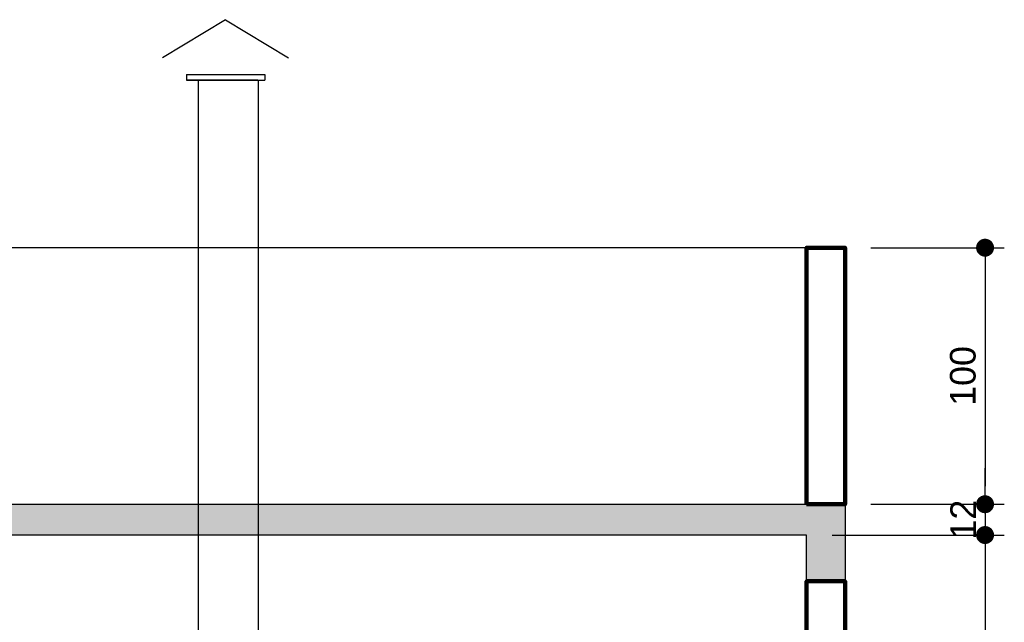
# Model space of a CAD drawing. Header units: metres. Extents: x -44 to 208, y -13 to 238.
# Tile 143 of 154: x 119.66 to 123.49, y 95 to 97.35. Entities that reach past the tile are written whole.
import ezdxf

# ---------------------------------------------------------------- set-up
doc = ezdxf.new("R2010")
doc.units = ezdxf.units.M
doc.header["$MEASUREMENT"] = 0
doc.layers.add('ALV-ALT', color=7, linetype='Continuous', lineweight=90)
for name, color, linetype in [('CTA-GER', 35, 'Continuous'), ('HTC-EST', 253, 'Continuous'), ('PIS-CTE', 201, 'Continuous'), ('VIS-V04', 30, 'Continuous'), ('VIS-V06', 9, 'Continuous')]:
    doc.layers.add(name, color=color, linetype=linetype)
doc.styles.add('Texto Cota', font='arial.ttf')
doc.dimstyles.new('ARQ-1-50', dxfattribs={"dimscale": 0, "dimtxt": 0.1, "dimasz": 0.07, "dimexe": 0.075, "dimexo": 0.1, "dimgap": 0.035, "dimtad": 1, "dimdec": 0, "dimlfac": 100, "dimzin": 1, "dimdsep": 46, "dimtxsty": 'Texto Cota', "dimblk": 'DOT', "dimcen": 0.1, "dimclrd": 256, "dimclre": 256, "dimclrt": 15, "dimaunit": 1, "dimadec": 0, "dimazin": 0, "dimtfac": 1.8, "dimtdec": 0, "dimtix": 1, "dimtmove": 2, "dimatfit": 1, "dimldrblk": 'DOT', "dimfxl": 1, "dimtolj": 1, "dimtzin": 4, "dimlwd": -1, "dimarcsym": 0})

# ---------------------------------------------------------------- blocks, each defined once
blk = doc.blocks.new('_DOT')
at = {"color": 0, "linetype": 'ByBlock'}
blk.add_line((-0.5, 0), (-1, 0), dxfattribs=at)
at = {"color": 0, "linetype": 'ByBlock', "const_width": 0.5}
blk.add_lwpolyline([(-0.25, 0, 1), (0.25, 0, 1)], format="xyb", close=True, dxfattribs=at)
blk = doc.blocks.new('*D4136')
at = {"layer": 'CTA-GER', "lineweight": -2, "transparency": 16777216}
for p, q in [((122.9737, 96.4633), (123.494, 96.4633)), ((122.9737, 95.4633), (123.494, 95.4633))]:
    blk.add_line(p, q, dxfattribs=at)
at = {"layer": 'CTA-GER', "transparency": 16777216}
blk.add_line((123.419, 96.3933), (123.419, 95.5333), dxfattribs=at)
at = {"layer": 'Defpoints', "color": 0, "transparency": 16777216}
for p in [(122.8737, 96.4633), (122.8737, 95.4633), (123.419, 95.4633)]:
    blk.add_point(p, dxfattribs=at)
at = {"layer": 'CTA-GER', "transparency": 16777216, "xscale": 0.07, "yscale": 0.07, "zscale": 0.07}
for p, rotation in [((123.419, 96.4633), 90), ((123.419, 95.4633), 270)]:
    blk.add_blockref('_DOT', p, dxfattribs=dict(at, rotation=rotation))
at = {"layer": 'CTA-GER', "color": 15, "transparency": 16777216, "insert": (123.3329, 95.9633), "char_height": 0.1, "attachment_point": 5, "rotation": 90, "style": 'Texto Cota'}
blk.add_mtext('\\A1;100', dxfattribs=at)
blk = doc.blocks.new('*D4137')
at = {"layer": 'CTA-GER', "transparency": 16777216}
for p, q in [((123.419, 95.5333), (123.419, 95.6033)), ((123.419, 95.4633), (123.419, 95.3433)), ((123.419, 95.2733), (123.419, 95.2033))]:
    blk.add_line(p, q, dxfattribs=at)
at = {"layer": 'CTA-GER', "lineweight": -2, "transparency": 16777216}
for p, q in [((122.9737, 95.4633), (123.494, 95.4633)), ((122.8237, 95.3433), (123.494, 95.3433))]:
    blk.add_line(p, q, dxfattribs=at)
at = {"layer": 'Defpoints', "color": 0, "transparency": 16777216}
for p in [(122.8737, 95.4633), (122.7237, 95.3433), (123.419, 95.3433)]:
    blk.add_point(p, dxfattribs=at)
at = {"layer": 'CTA-GER', "transparency": 16777216, "xscale": 0.07, "yscale": 0.07, "zscale": 0.07}
for p, rotation in [((123.419, 95.4633), 270), ((123.419, 95.3433), 90)]:
    blk.add_blockref('_DOT', p, dxfattribs=dict(at, rotation=rotation))
at = {"layer": 'CTA-GER', "color": 15, "transparency": 16777216, "insert": (123.3338, 95.4033), "char_height": 0.1, "attachment_point": 5, "rotation": 90, "style": 'Texto Cota'}
blk.add_mtext('\\A1;12', dxfattribs=at)
blk = doc.blocks.new('*D4138')
at = {"layer": 'CTA-GER', "lineweight": -2, "transparency": 16777216}
for p, q in [((122.8237, 95.3433), (123.494, 95.3433)), ((123.1425, 91.3433), (123.494, 91.3433))]:
    blk.add_line(p, q, dxfattribs=at)
at = {"layer": 'CTA-GER', "transparency": 16777216}
blk.add_line((123.419, 95.2733), (123.419, 91.4133), dxfattribs=at)
at = {"layer": 'Defpoints', "color": 0, "transparency": 16777216}
for p in [(122.7237, 95.3433), (123.0425, 91.3433), (123.419, 91.3433)]:
    blk.add_point(p, dxfattribs=at)
at = {"layer": 'CTA-GER', "transparency": 16777216, "xscale": 0.07, "yscale": 0.07, "zscale": 0.07}
for p, rotation in [((123.419, 95.3433), 90), ((123.419, 91.3433), 270)]:
    blk.add_blockref('_DOT', p, dxfattribs=dict(at, rotation=rotation))
at = {"layer": 'CTA-GER', "color": 15, "transparency": 16777216, "insert": (123.3329, 93.3433), "char_height": 0.1, "attachment_point": 5, "rotation": 90, "style": 'Texto Cota'}
blk.add_mtext('\\A1;400', dxfattribs=at)

msp = doc.modelspace()

# ---------------------------------------------------------------- hatches: boundary and pattern name
at = {"layer": 'HTC-EST'}
h = msp.add_hatch(color=256, dxfattribs=at)
h.dxf.hatch_style = 1
h.paths.add_polyline_path([(115.2941, 95.4633), (122.8737, 95.4633), (122.8737, 95.1633), (122.7237, 95.1633), (122.7237, 95.3433), (118.7237, 95.3433), (118.7237, 95.1633), (118.5737, 95.1633), (118.5737, 95.3433), (115.444, 95.3433), (115.444, 95.1633), (115.2941, 95.1633)])

# ---------------------------------------------------------------- linework, layer by layer
at = {"layer": 'ALV-ALT'}
for points in [[(122.7237, 95.4633), (122.8737, 95.4633), (122.8737, 96.4633), (122.7237, 96.4633)], [(122.7237, 91.3433), (122.8737, 91.3433), (122.8737, 95.1633), (122.7237, 95.1633)]]:
    msp.add_lwpolyline(points, close=True, dxfattribs=at)
at = {"layer": 'PIS-CTE'}
msp.add_lwpolyline([(115.2941, 95.4633), (122.8737, 95.4633), (122.8737, 95.1633), (122.7237, 95.1633), (122.7237, 95.3433), (118.7237, 95.3433), (118.7237, 95.1633), (118.5737, 95.1633), (118.5737, 95.3433), (115.444, 95.3433), (115.444, 95.1633), (115.2941, 95.1633), (115.2941, 95.4633)], dxfattribs=at)
at = {"layer": 'VIS-V04'}
for p, q in [((120.4596, 97.3521), (120.2139, 97.204)), ((120.4596, 97.3521), (120.7052, 97.204)), ((120.3068, 97.1386), (120.6123, 97.1386)), ((120.3068, 97.1386), (120.3068, 97.1169)), ((120.5854, 97.1169), (120.3068, 97.1169)), ((120.3068, 97.1169), (120.6123, 97.1169)), ((120.338, 97.1169), (120.338, 97.1169)), ((120.3538, 92.6718), (120.3538, 97.1169)), ((120.5876, 92.6718), (120.5876, 97.1169)), ((120.6123, 97.1386), (120.6123, 97.1169))]:
    msp.add_line(p, q, dxfattribs=at)
at = {"layer": 'VIS-V06'}
msp.add_line((122.7237, 96.4633), (115.2755, 96.4633), dxfattribs=at)

# ---------------------------------------------------------------- dimensions: what is measured, and where the dimension line sits
at = {"layer": 'CTA-GER'}
for base, p1, p2, picture, middle in [((123.419, 95.4633), (122.8737, 96.4633), (122.8737, 95.4633), '*D4136', (123.3329, 95.9633)), ((123.419, 95.3433), (122.8737, 95.4633), (122.7237, 95.3433), '*D4137', (123.3338, 95.4033)), ((123.419, 91.3433), (122.7237, 95.3433), (123.0425, 91.3433), '*D4138', (123.3329, 93.3433))]:
    dim = msp.add_linear_dim(base=base, p1=p1, p2=p2, angle=90, dimstyle='ARQ-1-50', override={"dimscale": 1}, dxfattribs=at)
    dim.commit()
    dim.dimension.update_dxf_attribs({"geometry": picture, "text_midpoint": middle})

doc.saveas('drawing.dxf')
